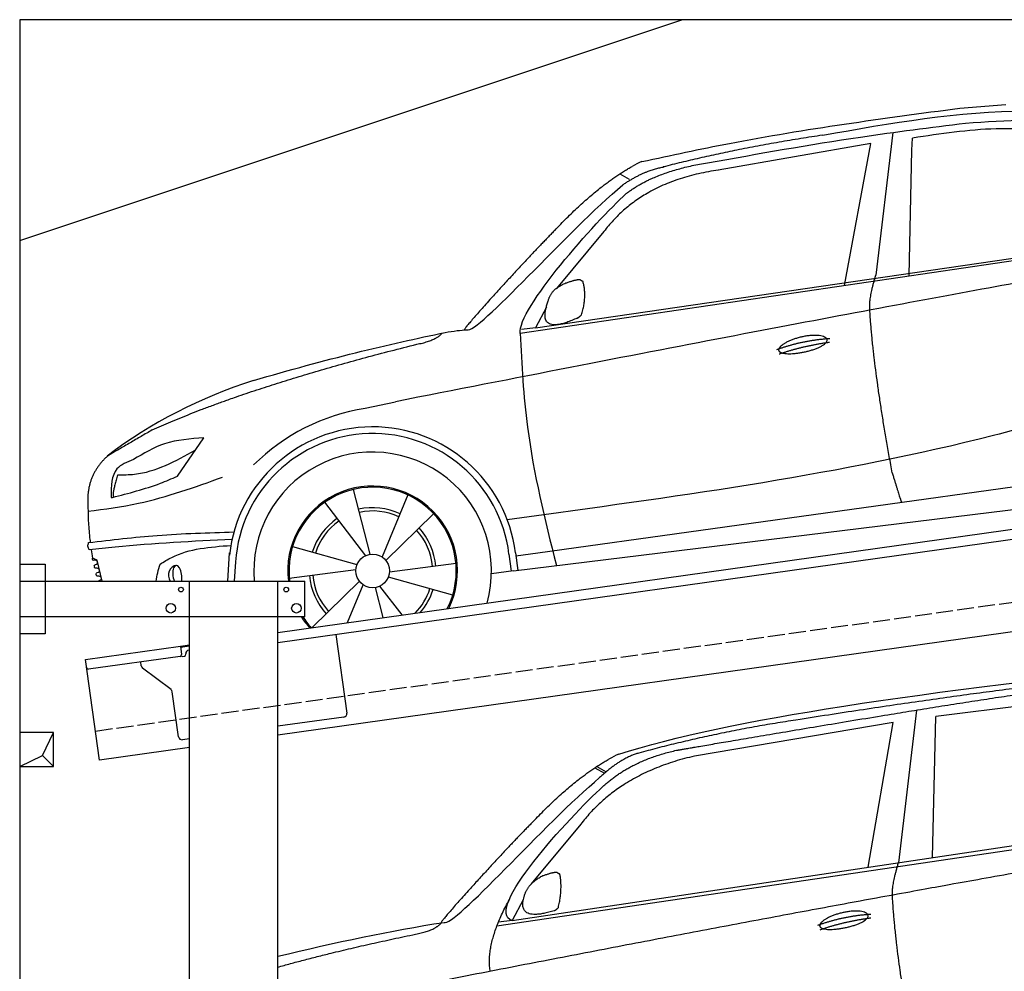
# Model space of a CAD drawing. Extents: x 0 to 5800, y -225 to 4850.
# Tile 2 of 3: x 0 to 2900, y 2047 to 4850. Entities that reach past the tile are written whole.
import ezdxf

# ---------------------------------------------------------------- set-up
doc = ezdxf.new("R2010")
doc.units = 0
doc.header["$LTSCALE"] = 10
doc.header["$MEASUREMENT"] = 0
doc.linetypes.add('GEN3', pattern=[6.25, 5, -1.25])
doc.layers.get('0').update_dxf_attribs({"linetype": 'CONTINUOUS'})
for name, color, linetype in [('3', 6, 'GEN3'), ('BREAKTHROUGH', 1, 'CONTINUOUS'), ('CAR', 1, 'CONTINUOUS'), ('SICHTBARE_KANTEN_DIN_', 7, 'CONTINUOUS')]:
    doc.layers.add(name, color=color, linetype=linetype)
doc.layers.add('AM_0', color=7, linetype='CONTINUOUS', lineweight=30)

# ---------------------------------------------------------------- blocks, each defined once
blk = doc.blocks.new('car_150')
at = {"layer": 'CAR'}
for p, q in [((12096.6, 1708.3), (11989, 1268.4)), ((12090.6, 1271.1), (12150.5, 1682.1)), ((12852.3, 1684.4), (12150.5, 1682.1)), ((11135.2, 1654.5), (11161.3, 1635)), ((11141, 1657.4), (11166.4, 1638.4)), ((12024, 1680.6), (11430.7, 1652.9)), ((11899, 1265.9), (12024, 1680.6)), ((11073.9, 1494.7), (10907.2, 1337.8)), ((10792.4, 1227), (12873.3, 1279.9)), ((10878.7, 1293.9), (10839.1, 1237.2)), ((10839.1, 1237.2), (12874.8, 1292.4)), ((10839.1, 1237.2), (10797.9, 1237.1))]:
    blk.add_line(p, q, dxfattribs=at)
blk.add_arc((11252.1, 1516.2), 174.5, 103.8736, 114.54, dxfattribs=at)
for points, degree in [([(11210.2, 1685.6), (11542.9, 1749.4), (12105.1, 1762), (12930.5, 1747.4)], 3), ([(11740.1, 1722.1), (11497.4, 1715.5), (11268.8, 1681.6)], 2), ([(12704.3, 1733.1), (12355.7, 1743.2), (11740.1, 1722.1)], 2), ([(10930.4, 1515.2), (11065.6, 1627.8), (11179.6, 1674.9)], 2), ([(11268.8, 1681.6), (11213.7, 1673.9), (11145.7, 1624)], 2), ([(11152.7, 1597.4), (11243.5, 1663), (11380.1, 1676.4)], 2), ([(11430.7, 1652.9), (11206.1, 1629.9), (11073.9, 1494.7)], 2), ([(10638.9, 1256.3), (10666.6, 1238), (10970.1, 1510.3), (11145.7, 1624)], 3), ([(10839.1, 1237.2), (10755.1, 1275), (11042.6, 1519.1), (11152.7, 1597.4)], 3), ([(10930.4, 1515.2), (10850.9, 1452.6), (10750.8, 1366.4), (10624.3, 1257.8), (10630.3, 1256.1)], 4), ([(10944.6, 1357.7), (10973.1, 1364.2), (10986, 1363.3)], 2), ([(10986, 1363.3), (10992.2, 1357.4), (10994.7, 1357.3)], 2), ([(10886.5, 1311.8), (10902.2, 1342.5), (10944.6, 1357.7)], 2), ([(10978.5, 1259), (10998.5, 1312.5), (10994.7, 1357.3)], 2), ([(10965.2, 1251), (10843.5, 1229), (10886.5, 1311.8)], 2), ([(10756.8, 1096.7), (10752.3, 1180.2), (10838, 1299.8)], 2), ([(10140.7, 1216.8), (10314.3, 1236.6), (10479.5, 1251.5), (10638.9, 1256.3)], 3), ([(10551.6, 1232.1), (10606.6, 1235.5), (10630, 1255)], 2), ([(10965.2, 1251), (10971.1, 1252.9), (10978.5, 1259)], 2), ([(11959.5, 1175.6), (11961.8, 1206.7), (11989, 1268.4)], 2), ([(10136.8, 1184.9), (10312.9, 1212.3), (10551.6, 1232.1)], 2), ([(12866.3, 1222.8), (11949.2, 1183.9), (10404.4, 1071.4)], 2), ([(11966.3, 684.4), (11947.2, 997.3), (11959.5, 1175.6)], 2), ([(11730.9, 1114.3), (11806, 1132.5), (11889.6, 1128.1)], 2), ([(11736.2, 1100.5), (11810, 1116.4), (11887.9, 1117)], 2)]:
    blk.add_open_spline(points, degree=degree, dxfattribs=at)
for points, degree, knots in [([(11380.1, 1676.4), (11407, 1677.9), (11545.9, 1684.7), (12131.3, 1711.8), (12584.9, 1726.7), (12852.7, 1717.4), (12926.2, 1712.9)], 4, [0.0821318, 0.0821318, 0.0821318, 0.0821318, 0.0821318, 0.258851, 0.508851, 0.6086078, 0.6086078, 0.6086078, 0.6086078, 0.6086078]), ([(11736, 1111.2), (11735, 1119.4), (11755.7, 1136.1), (11838.1, 1157.7), (11931.6, 1126.3), (11845.9, 1093.1), (11761.1, 1092.3), (11737, 1103), (11736, 1111.2)], 5, [0, 0, 0, 0, 0, 0, 0.300106, 0.500106, 0.700106, 1, 1, 1, 1, 1, 1])]:
    blk.add_open_spline(points, degree=degree, knots=knots, dxfattribs=at)
blk = doc.blocks.new('car_150_')
at = {"layer": 'CAR'}
for p, q in [((6993.7, 5277.2), (7129.2, 5288.8)), ((6796.4, 5203.8), (6750.1, 4783)), ((6731.9, 5170.4), (6283.3, 5089.2)), ((6657.9, 4752.4), (6731.9, 5170.4)), ((6853.7, 5152.6), (6855.4, 5188)), ((6848, 4782.8), (6853.7, 5152.6)), ((5993.7, 5075.5), (6021.3, 5060)), ((5703.5, 4603.8), (7806, 4931.3)), ((5748.6, 4619.9), (7887.1, 4949.3)), ((5948.1, 4905.6), (5809.7, 4736.5)), ((5780.5, 4681.2), (5748.6, 4619.9)), ((5748.6, 4619.9), (5707.7, 4614.5)), ((5249.2, 4379.1), (5338.8, 4399.4)), ((4697.5, 4174.8), (4774.2, 4288.5)), ((7646, 4233.7), (5761.2, 3956.2)), ((5689.3, 3904.2), (7721.3, 4169.7)), ((5267.2, 3949.5), (5216.9, 4139.6)), ((5377, 4125.1), (5302.6, 3941.6)), ((5131.5, 4101.3), (5253.2, 3945.1)), ((5313.4, 3931.7), (5452.9, 4070.3)), ((5734.4, 4063.7), (5670.2, 4054.4)), ((4848.5, 3866.9), (4853.3, 3950.1)), ((5228.7, 3918.3), (5038.9, 3969.8)), ((5676.1, 3953), (5682.6, 3903)), ((5695.3, 3956.7), (5702.3, 3904.6)), ((5761.2, 3956.2), (5696.7, 3946.7)), ((4463, 3925.5), (4449.3, 3931.7)), ((4478.1, 3864), (4463, 3925.5)), ((4871, 3924.2), (4867.7, 3867.1)), ((5520.5, 3924.4), (5324.3, 3897.1)), ((5029.4, 3876.7), (5225.5, 3904)), ((5689.3, 3904.2), (5624.9, 3894.7)), ((5693.6, 3903), (5693.4, 3904.4)), ((5236.4, 3869.4), (5098.3, 3732.1)), ((5201.8, 3747.5), (5247.2, 3859.5)), ((5321.2, 3882.8), (5511, 3831.3)), ((5282.7, 3851.6), (5306.1, 3763)), ((5362.6, 3771.4), (5296.6, 3856))]:
    blk.add_line(p, q, dxfattribs=at)
blk.add_circle((5274.9, 3900.5), 49.6, dxfattribs=at)
for centre, radius, start, end in [((6122, 4949.8), 174.5, 111.2882, 121.9546), ((5356.2, 3104.6), 1422.1, 107.8766, 127.519), ((5347.7, 3787.7), 599.5, 99.4563, 135.2463), ((5274.9, 3900.5), 424.2, 7.6054, 174.1435), ((5274.9, 3900.5), 404.6, 7.4461, 176.652), ((5274.9, 3900.5), 350, 344.7595, 185.4081), ((5274.9, 3900.5), 250, 334.2204, 187.3999), ((5274.9, 3900.5), 246.4, 333.6424, 187.5031), ((5274.9, 3900.5), 186.2, 64.7762, 103.2667), ((5274.9, 3900.5), 176.5, 64.6018, 103.1816), ((5274.9, 3900.5), 186.2, 124.7762, 163.2667), ((5274.9, 3900.5), 176.5, 124.6018, 163.1816), ((5274.9, 3900.5), 176.5, 4.6018, 43.1816), ((5274.9, 3900.5), 186.2, 4.7762, 43.2667), ((5274.9, 3900.5), 176.5, 184.6018, 223.1816), ((5274.9, 3900.5), 186.2, 184.7762, 223.2667), ((5274.9, 3900.5), 176.5, 315.6124, 343.1816), ((5274.9, 3900.5), 186.2, 319.3932, 343.2667), ((5274.9, 3900.5), 250, 213.2019, 222.6786), ((5274.9, 3900.5), 246.4, 213.7482, 223.2566), ((5274.9, 3900.5), 350, 217.4387, 217.626)]:
    blk.add_arc(centre, radius, start, end, dxfattribs=at)
for centre, major_axis, ratio, start_param, end_param in [((4699.7, 3882.5), (4.4, -29.4), 0.870747, 3.078863, 5.190641), ((4699.8, 3882.5), (-4.4, 29.6), 0.439627, 4.05108, 8.39242), ((4699.7, 3882.6), (4.4, -29.5), 0.784824, 3.019947, 3.143719)]:
    blk.add_ellipse(centre, major_axis=major_axis, ratio=ratio, start_param=start_param, end_param=end_param, dxfattribs=at)
for points in [[(6058.7, 5112.4), (6315.6, 5167.8), (6993.6, 5277.2)], [(6590.3, 5194.3), (7191.5, 5270.3), (7389.2, 5264.7)], [(7010.2, 5233), (7365.4, 5231.9), (7863.2, 4999)], [(6252.1, 5110.1), (6701.9, 5189.7), (7011, 5233.1)], [(7280.4, 5213.4), (7100.8, 5216.9), (6855.4, 5188)], [(5483, 4604.3), (5518.2, 4610.1), (5547.5, 4613)], [(5703.5, 4603.8), (5727.7, 4327.2), (5815.9, 3920.7)], [(7654.8, 4478.5), (7099.9, 4313.4), (5734.4, 4063.7)], [(4774.2, 4288.5), (4659.3, 4269.8), (4567.9, 4222.9)], [(4521.8, 4177.7), (4571.6, 4179.9), (4749.3, 4251.6)], [(4567.9, 4222.9), (4519.6, 4194.8), (4502.9, 4113.4)], [(4435.2, 4069.4), (4583.3, 4094.2), (4831, 4173.4)], [(4506.8, 4110.9), (4647.6, 4153.7), (4697.5, 4174.8)], [(4502.9, 4113.4), (4503.1, 4110.8), (4506.8, 4110.9)], [(4437.7, 3977.1), (4639.7, 4000.1), (4865.6, 4011.8)], [(4439.9, 3955.5), (4435.9, 3967.1), (4437.7, 3977.1)], [(4860.2, 3989.6), (4515.7, 3964.4), (4439.9, 3955.5)], [(4648.5, 3915.5), (4682.8, 3935.6), (4856.8, 3972.2)], [(4452, 3925), (4450.8, 3925.8), (4449.5, 3930), (4449.3, 3931.7)], [(4455.1, 3908.2), (4458.1, 3913), (4464.2, 3915.7), (4462.2, 3923.2), (4452, 3925)], [(4457.8, 3901.6), (4456.6, 3902.4), (4455.3, 3906.6), (4455.1, 3908.2)], [(4461, 3884.9), (4463.9, 3889.5), (4470, 3892.3), (4467.9, 3899.7), (4457.8, 3901.6)], [(4463.7, 3878.2), (4462.5, 3879), (4461.2, 3883.2), (4461, 3884.9)]]:
    blk.add_spline(points, degree=3, dxfattribs=at)
for points, degree in [([(6590.3, 5194.3), (6342.2, 5155.3), (6121.6, 5097.1)], 2), ([(6013, 5017.6), (6096.2, 5083.6), (6251.3, 5110.3)], 2), ([(5803.2, 4907.4), (5922.7, 5036.5), (6029.7, 5097.9)], 2), ([(6284.4, 5088.8), (6061.8, 5056.7), (5948.1, 4905.6)], 2), ([(6123.2, 5096.2), (6065.8, 5086.5), (6002.6, 5043)], 2), ([(5547.5, 4613), (5577.3, 4598.4), (5843.2, 4907.6), (6002.6, 5043)], 3), ([(5703.8, 4603.3), (5695, 4674.1), (5922.8, 4934.4), (6013, 5017.6)], 3), ([(5803.2, 4907.4), (5732.5, 4835), (5644.3, 4736.7), (5532.9, 4612.6), (5539.4, 4612.3)], 4), ([(7979.4, 4899), (7725, 4888.3), (5338.8, 4399.4)], 2), ([(5837.6, 4753), (5865, 4763.1), (5877.9, 4763.9)], 2), ([(5877.9, 4763.9), (5884.9, 4758.8), (5887.3, 4759.1)], 2), ([(5883.9, 4659.5), (5901.1, 4713.7), (5887.3, 4759.1)], 2), ([(6732.8, 4687.3), (6731.1, 4718.4), (6750.1, 4783)], 2), ([(5785.9, 4700), (5794.1, 4735.6), (5837.6, 4753)], 2), ([(5871.8, 4649.8), (5747.2, 4591.7), (5785.9, 4700)], 2), ([(6803, 4201), (6743.7, 4508.9), (6732.8, 4687.3)], 2), ([(5871.8, 4649.8), (5877.4, 4652.5), (5883.9, 4659.5)], 2), ([(4919.6, 4458.1), (5131.9, 4523.6), (5319.2, 4569), (5483, 4604.3)], 3), ([(5399.6, 4569.1), (5453.7, 4579.5), (5474.4, 4601.9)], 2), ([(6460.2, 4561.7), (6532.3, 4589.4), (6615.8, 4595.9)], 2), ([(6467.2, 4548.7), (6538.3, 4574), (6615.5, 4584.7)], 2), ([(4622.5, 4310.5), (4903.3, 4440.5), (5399.6, 4569.1)], 2), ([(4622.5, 4310.5), (4492.9, 4233.7)], 1), ([(4492.9, 4233.7), (4430.6, 4178.8), (4434.3, 4093)], 2), ([(4521.8, 4177.7), (4507.9, 4132), (4508.6, 4113.8)], 2), ([(6803, 4201), (6822.6, 4138.3), (6831.4, 4112.8)], 2), ([(4508.6, 4113.8), (4511.9, 4114.1), (4510.2, 4111.7)], 2), ([(4445.5, 3956.2), (4446.7, 3948), (4448, 3939.9), (4449.3, 3931.7)], 3), ([(4637.5, 3865.3), (4639.1, 3881.6), (4643.8, 3898.6), (4648.5, 3915.5)], 3)]:
    blk.add_open_spline(points, degree=degree, dxfattribs=at)
for points, degree, knots in [([(6465.7, 4559.3), (6463.6, 4567.3), (6482, 4586.6), (6560.8, 4618.6), (6657.6, 4599.5), (6576.9, 4555.6), (6492.9, 4543.8), (6467.7, 4551.3), (6465.7, 4559.3)], 5, [0, 0, 0, 0, 0, 0, 0.300106, 0.500106, 0.700106, 1, 1, 1, 1, 1, 1]), ([(4434.3, 4093), (4435.5, 4060.6), (4436.9, 4022.1), (4441.6, 3983.8), (4442.4, 3977.7)], 3, [0, 0, 0, 0, 97.108013, 115.616313, 115.616313, 115.616313, 115.616313]), ([(4467.9, 3864), (4468.3, 3864.8), (4470.3, 3867.4), (4478.3, 3867.4), (4474, 3879.3), (4467.4, 3878.6), (4463.7, 3878.2)], 3, [2.682731, 2.682731, 2.682731, 2.682731, 5.656821, 12.3267, 20.012637, 30.346325, 30.346325, 30.346325, 30.346325])]:
    blk.add_open_spline(points, degree=degree, knots=knots, dxfattribs=at)

msp = doc.modelspace()

# ---------------------------------------------------------------- linework, layer by layer
for p, q in [((0, 4200), (1950, 4850)), ((760, 3045.2), (3238.8, 3393.6)), ((3246, 3364.3), (760, 3014.9)), ((0, 3246.2), (75, 3246.2)), ((0, 3246.2), (75, 3246.2)), ((75, 3246.2), (75, 3041.2)), ((75, 3246.2), (75, 3041.2)), ((0, 3196.2), (840, 3196.2)), ((500, 1726.2), (500, 3196.2)), ((760, -43.8), (760, 3196.2)), ((840, 3091.2), (840, 3196.2)), ((3464.7, 3122.4), (760, 2742.2)), ((840, 3091.2), (0, 3091.2)), ((75, 3041.2), (0, 3041.2)), ((75, 3041.2), (0, 3041.2)), ((930.7, 3038.9), (963.3, 2807.2)), ((193.8, 2965.6), (473.5, 3004.9)), ((473.5, 3004.9), (500, 3008.6)), ((473.5, 3004.9), (477, 2980.2)), ((500, 3004.6), (474.1, 3001)), ((497.9, 2993.2), (500, 2993.5)), ((235.5, 2668.5), (193.8, 2965.6)), ((472.7, 2974.5), (202.9, 2936.6)), ((358, 2946.4), (356.4, 2958.2)), ((480.3, 2974.6), (485.3, 2975.3)), ((489.5, 2980.9), (489.4, 2981.9)), ((445.7, 2876.7), (361.9, 2939.8)), ((468.2, 2737.6), (449.5, 2870.1)), ((954.8, 2795.9), (760, 2768.5)), ((500, 2731.9), (479.5, 2729.1)), ((500, 2705.7), (235.5, 2668.5))]:
    msp.add_line(p, q)
for centre, radius in [((475, 3171.2), 7), ((785, 3171.2), 7), ((445, 3116.2), 14), ((815, 3116.2), 14)]:
    msp.add_circle(centre, radius)
for centre, radius, start, end in [((499.3, 2983.3), 10, 98, 188), ((472, 2979.5), 5, 278, 8), ((479.6, 2979.5), 5, 221.2367, 278), ((484.6, 2980.2), 5, 278, 8), ((202.2, 2941.5), 5, 188, 278), ((367.9, 2947.8), 10, 188, 233), ((439.6, 2868.7), 10, 8, 53), ((953.4, 2805.8), 10, 278, 8), ((478.1, 2739), 10, 188, 278)]:
    msp.add_arc(centre, radius, start, end)
at = {"layer": '3'}
msp.add_line((223.4, 2754.7), (5230.8, 3458.4), dxfattribs=at)
at = {"layer": 'BREAKTHROUGH'}
for p, q in [((67.4, 2683), (100, 2750)), ((67.4, 2683), (100, 2750)), ((67.4, 2683), (100, 2750)), ((0, 2650), (67.4, 2683)), ((0, 2650), (67.4, 2683)), ((0, 2650), (67.4, 2683)), ((67.2, 2682.8), (100, 2650)), ((67.2, 2682.8), (100, 2650)), ((67.2, 2682.8), (100, 2650))]:
    msp.add_line(p, q, dxfattribs=at)
msp.add_lwpolyline([(100, 2750), (0, 2750), (0, 2650), (100, 2650)], close=True, dxfattribs=at)
msp.add_lwpolyline([(100, 2750), (0, 2750), (0, 2650), (100, 2650)], close=True, dxfattribs=at)
msp.add_lwpolyline([(100, 2750), (0, 2750), (0, 2650), (100, 2650)], close=True, dxfattribs=at)
at = {"layer": 'SICHTBARE_KANTEN_DIN_'}
for p, q in [((5300, 4850), (0, 4850)), ((0, 4850), (0, -50))]:
    msp.add_line(p, q, dxfattribs=at)

# ---------------------------------------------------------------- block references
at = {"layer": 'AM_0', "rotation": 359.5505213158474}
msp.add_blockref('car_150_', (-4265.8, -632.6), dxfattribs=at)
at = {"layer": 'CAR', "color": 2, "rotation": 6.973897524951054}
msp.add_blockref('car_150', (-9157.9, -347.9), dxfattribs=at)

doc.saveas('drawing.dxf')
